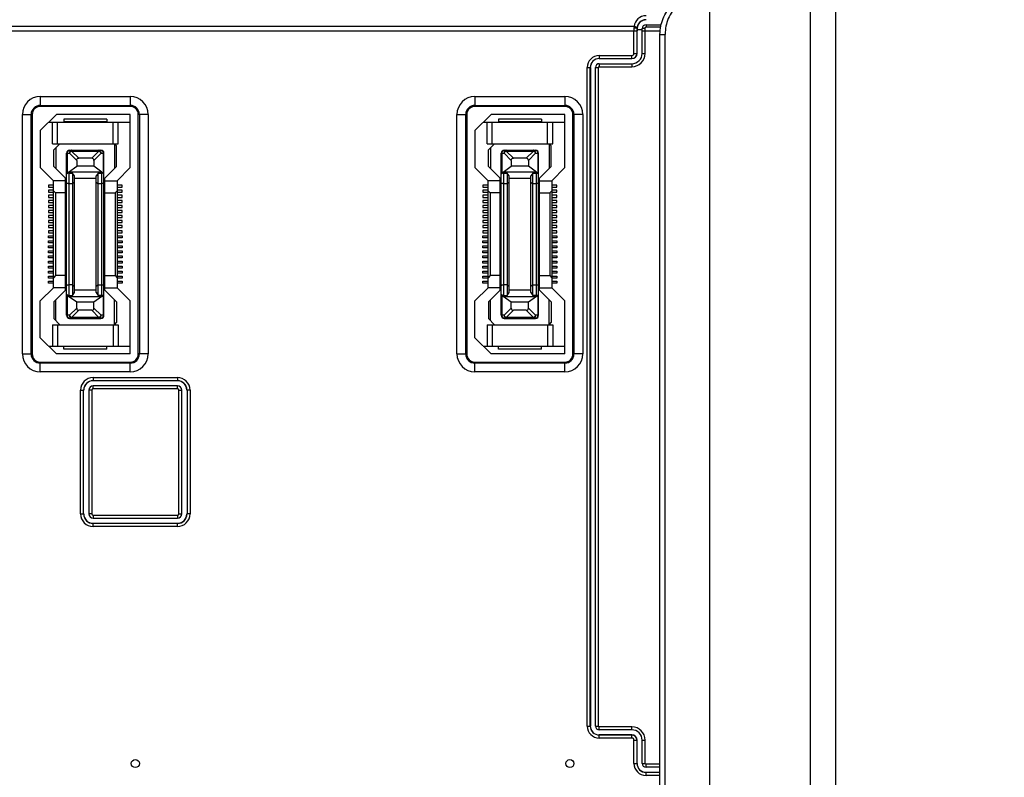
# Model space of a CAD drawing. Header units: millimetres. Extents: x 5740 to 7888, y -1457 to 417.
# Tile 36 of 120: x 6170 to 6267, y -588 to -513. Entities that reach past the tile are written whole.
import ezdxf

# ---------------------------------------------------------------- set-up
doc = ezdxf.new("R2010")
doc.units = ezdxf.units.MM
doc.header["$LTSCALE"] = 23.1
doc.header["$PDMODE"] = 3
doc.header["$PDSIZE"] = 0.31
doc.layers.get('0').update_dxf_attribs({"linetype": 'CONTINUOUS'})
doc.layers.get('Defpoints').update_dxf_attribs({"linetype": 'CONTINUOUS'})
doc.styles.get("Standard").update_dxf_attribs({"font": 'arial.ttf'})
doc.dimstyles.new('DIMSTYLE_2$0', dxfattribs={"dimtxt": 2.5, "dimasz": 3, "dimexe": 0.18, "dimexo": 0.0625, "dimgap": 0.09, "dimtad": 1, "dimdec": 0, "dimdsep": 46, "dimtxsty": 'Standard', "dimblk": '_FILLED', "dimcen": 0.09, "dimadec": 0, "dimazin": 0, "dimtp": 0.01, "dimtm": 0.01, "dimtfac": 1, "dimtdec": 0, "dimtofl": 0, "dimtmove": 0, "dimatfit": 3, "dimldrblk": '_FILLED', "dimfxl": 0, "dimtolj": 1, "dimarcsym": 0})
doc.dimstyles.new('DIMSTYLE_2$3', dxfattribs={"dimtxt": 2.5, "dimasz": 3, "dimexe": 0.18, "dimexo": 0.0625, "dimgap": 0.09, "dimtad": 1, "dimdec": 0, "dimdsep": 46, "dimtxsty": 'Standard', "dimblk": '_FILLED', "dimcen": 0.09, "dimadec": 0, "dimazin": 0, "dimtp": 0.01, "dimtm": 0.01, "dimtfac": 1, "dimtdec": 0, "dimtofl": 0, "dimtmove": 0, "dimatfit": 3, "dimldrblk": '_FILLED', "dimfxl": 0, "dimtolj": 1, "dimarcsym": 0})

# ---------------------------------------------------------------- blocks, each defined once
blk = doc.blocks.new('_FILLED')
at = {"color": 0, "linetype": 'ByBlock'}
blk.add_solid([(0, 0), (-1, 0.2), (-1, -0.2)], dxfattribs=at)
blk = doc.blocks.new('*D506')
at = {"color": 0, "linetype": 'Continuous', "lineweight": -2}
for p, q in [((6228.32, -457.862), (6364.419, -457.862)), ((6361.919, -462.862), (6361.919, -669.862)), ((6196.82, -674.862), (6364.419, -674.862))]:
    blk.add_line(p, q, dxfattribs=at)
at = {"layer": 'Defpoints', "color": 0, "linetype": 'Continuous'}
for p in [(6227.32, -457.862), (6195.82, -674.862), (6361.919, -674.862)]:
    blk.add_point(p, dxfattribs=at)
at = {"color": 0, "linetype": 'Continuous', "lineweight": -2, "xscale": 5, "yscale": 5, "zscale": 5}
for p, rotation in [((6361.919, -457.862), 90), ((6361.919, -674.862), 270)]:
    blk.add_blockref('_FILLED', p, dxfattribs=dict(at, rotation=rotation))
at = {"color": 0, "linetype": 'Continuous', "insert": (6355.752, -566.031), "char_height": 7.5, "attachment_point": 5, "rotation": 90}
blk.add_mtext('\\A1;217(8.54)', dxfattribs=at)
blk = doc.blocks.new('*D508')
at = {"color": 0, "linetype": 'Continuous', "lineweight": -2}
for p, q in [((6198.873, -463.862), (6349.418, -463.862)), ((6346.918, -468.862), (6346.918, -663.862)), ((6248.574, -668.862), (6349.418, -668.862))]:
    blk.add_line(p, q, dxfattribs=at)
at = {"layer": 'Defpoints', "color": 0, "linetype": 'Continuous'}
for p in [(6197.873, -463.862), (6247.574, -668.862), (6346.918, -668.862)]:
    blk.add_point(p, dxfattribs=at)
at = {"color": 0, "linetype": 'Continuous', "lineweight": -2, "xscale": 5, "yscale": 5, "zscale": 5}
for p, rotation in [((6346.918, -463.862), 90), ((6346.918, -668.862), 270)]:
    blk.add_blockref('_FILLED', p, dxfattribs=dict(at, rotation=rotation))
at = {"color": 0, "linetype": 'Continuous', "insert": (6340.752, -566.362), "char_height": 7.5, "attachment_point": 5, "rotation": 90}
blk.add_mtext('\\A1;205(8.07)', dxfattribs=at)
blk = doc.blocks.new('*D528')
at = {"color": 0, "linetype": 'Continuous', "lineweight": -2}
for p, q in [((6326.907, -561.812), (6249.579, -618.291)), ((6243.095, -622.862), (6243.545, -622.862)), ((6243.32, -623.087), (6243.32, -622.637))]:
    blk.add_line(p, q, dxfattribs=at)
at = {"layer": 'Defpoints', "color": 0, "linetype": 'Continuous'}
for p in [(6245.541, -621.24), (6241.099, -624.484)]:
    blk.add_point(p, dxfattribs=at)
at = {"color": 0, "linetype": 'Continuous', "lineweight": -2, "xscale": 5, "yscale": 5, "zscale": 5, "rotation": 216.1439360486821}
blk.add_blockref('_FILLED', (6245.541, -621.24), dxfattribs=at)
at = {"color": 0, "linetype": 'Continuous', "insert": (6258.379, -611.864), "char_height": 7.5, "attachment_point": 4, "rotation": 36.14394}
blk.add_mtext('\\A1;{\\fISOCPEUR|b0|i0|c0|p34;%%C}5.5(0.22)\\PEXTENSION USE', dxfattribs=at)

msp = doc.modelspace()

# ---------------------------------------------------------------- linework, layer by layer
at = {"color": 0}
for p, q in [((6237.82, -488.762), (6237.82, -660.862)), ((6247.82, -662.262), (6247.82, -490.262)), ((6250.32, -661.762), (6250.32, -490.762)), ((6231.552, -513.279), (6233.047, -513.279)), ((6231.552, -513.279), (6231.552, -513.502)), ((5990.77, -513.888), (6230.66, -513.888)), ((6230.368, -513.447), (5991.062, -513.447)), ((6230.361, -516.112), (6230.361, -513.888)), ((6230.66, -516.112), (6230.66, -513.888)), ((6230.662, -513.642), (6230.673, -513.642)), ((6230.673, -513.642), (6230.672, -513.738)), ((6230.672, -513.738), (6231.172, -513.738)), ((6230.672, -516.112), (6230.672, -513.738)), ((6231.172, -516.112), (6231.172, -513.659)), ((6231.172, -513.888), (6232.949, -513.888)), ((6231.472, -516.112), (6231.472, -513.602)), ((6231.552, -513.502), (6232.999, -513.502)), ((6232.933, -514.229), (6233.451, -514.229)), ((6232.933, -638.296), (6232.933, -514.229)), ((6233.451, -638.296), (6233.451, -514.229)), ((6230.361, -516.112), (6230.672, -516.112)), ((6231.172, -516.112), (6231.472, -516.112)), ((6226.92, -516.323), (6230.15, -516.323)), ((6226.92, -516.323), (6226.92, -516.634)), ((6226.92, -516.623), (6230.15, -516.623)), ((6226.92, -516.634), (6230.15, -516.634)), ((6226.92, -517.134), (6230.15, -517.134)), ((6226.92, -517.134), (6226.92, -517.434)), ((6230.15, -516.634), (6230.15, -516.323)), ((6230.15, -517.134), (6230.15, -517.434)), ((6225.731, -517.512), (6226.042, -517.512)), ((6225.731, -582.682), (6225.731, -517.512)), ((6226.03, -582.682), (6226.03, -517.512)), ((6226.042, -517.512), (6226.042, -582.682)), ((6226.542, -517.512), (6226.842, -517.512)), ((6226.542, -582.682), (6226.542, -517.512)), ((6226.842, -582.682), (6226.842, -517.512)), ((6226.92, -517.434), (6230.15, -517.434)), ((6171.62, -520.387), (6180.52, -520.387)), ((6171.62, -520.387), (6171.62, -521.362)), ((6180.52, -520.387), (6180.52, -521.362)), ((6214.62, -520.387), (6223.52, -520.387)), ((6214.62, -520.387), (6214.62, -521.362)), ((6223.52, -520.387), (6223.52, -521.362)), ((6171.62, -521.257), (6180.52, -521.257)), ((6180.52, -521.362), (6171.62, -521.362)), ((6214.62, -521.257), (6223.52, -521.257)), ((6223.52, -521.362), (6214.62, -521.362)), ((6169.845, -522.162), (6170.82, -522.162)), ((6169.845, -545.862), (6169.845, -522.162)), ((6170.715, -545.862), (6170.715, -522.162)), ((6170.82, -522.162), (6170.82, -545.862)), ((6173.22, -522.162), (6171.62, -523.762)), ((6172.445, -522.937), (6180.52, -522.937)), ((6172.82, -525.062), (6172.82, -522.937)), ((6180.52, -522.162), (6173.22, -522.162)), ((6173.32, -525.062), (6173.32, -522.937)), ((6178.195, -522.637), (6173.945, -522.637)), ((6173.945, -522.637), (6173.945, -522.887)), ((6178.195, -522.887), (6173.945, -522.887)), ((6178.195, -522.637), (6178.195, -522.887)), ((6178.82, -525.062), (6178.82, -522.937)), ((6179.32, -525.062), (6179.32, -522.937)), ((6180.52, -527.412), (6180.52, -522.162)), ((6182.295, -522.162), (6181.32, -522.162)), ((6181.32, -545.862), (6181.32, -522.162)), ((6181.425, -522.162), (6181.425, -545.862)), ((6182.295, -522.162), (6182.295, -545.862)), ((6212.845, -522.162), (6213.82, -522.162)), ((6212.845, -545.862), (6212.845, -522.162)), ((6213.715, -545.862), (6213.715, -522.162)), ((6213.82, -522.162), (6213.82, -545.862)), ((6216.22, -522.162), (6214.62, -523.762)), ((6215.445, -522.937), (6223.52, -522.937)), ((6215.82, -525.062), (6215.82, -522.937)), ((6223.52, -522.162), (6216.22, -522.162)), ((6216.32, -525.062), (6216.32, -522.937)), ((6221.195, -522.637), (6216.945, -522.637)), ((6216.945, -522.637), (6216.945, -522.887)), ((6221.195, -522.887), (6216.945, -522.887)), ((6221.195, -522.637), (6221.195, -522.887)), ((6221.82, -525.062), (6221.82, -522.937)), ((6222.32, -525.062), (6222.32, -522.937)), ((6223.52, -527.412), (6223.52, -522.162)), ((6225.295, -522.162), (6224.32, -522.162)), ((6224.32, -545.862), (6224.32, -522.162)), ((6224.425, -522.162), (6224.425, -545.862)), ((6225.295, -522.162), (6225.295, -545.862)), ((6171.62, -523.762), (6171.62, -527.412)), ((6214.62, -523.762), (6214.62, -527.412)), ((6172.82, -525.062), (6179.32, -525.062)), ((6173.57, -525.062), (6172.97, -525.662)), ((6178.97, -525.062), (6178.97, -527.512)), ((6178.97, -525.062), (6179.17, -525.262)), ((6215.82, -525.062), (6222.32, -525.062)), ((6216.57, -525.062), (6215.97, -525.662)), ((6221.97, -525.062), (6221.97, -527.512)), ((6221.97, -525.062), (6222.17, -525.262)), ((6172.97, -527.312), (6172.97, -525.662)), ((6173.17, -525.462), (6173.17, -527.512)), ((6174.22, -525.987), (6174.508, -525.987)), ((6174.22, -542.037), (6174.22, -525.987)), ((6174.308, -527.899), (6174.308, -525.987)), ((6175.22, -526.7), (6174.508, -525.987)), ((6174.52, -525.687), (6177.62, -525.687)), ((6174.72, -525.775), (6174.72, -525.687)), ((6174.72, -525.775), (6177.42, -525.775)), ((6174.72, -525.775), (6175.432, -526.487)), ((6176.708, -526.487), (6177.42, -525.775)), ((6177.632, -525.987), (6176.92, -526.7)), ((6177.42, -525.687), (6177.42, -525.775)), ((6177.632, -525.987), (6177.92, -525.987)), ((6177.832, -525.987), (6177.832, -527.899)), ((6177.92, -542.037), (6177.92, -525.987)), ((6179.17, -527.312), (6179.17, -525.262)), ((6215.97, -527.312), (6215.97, -525.662)), ((6216.17, -525.462), (6216.17, -527.512)), ((6217.22, -525.987), (6217.508, -525.987)), ((6217.22, -542.037), (6217.22, -525.987)), ((6217.308, -527.899), (6217.308, -525.987)), ((6218.22, -526.7), (6217.508, -525.987)), ((6217.52, -525.687), (6220.62, -525.687)), ((6217.72, -525.775), (6217.72, -525.687)), ((6217.72, -525.775), (6220.42, -525.775)), ((6217.72, -525.775), (6218.432, -526.487)), ((6219.708, -526.487), (6220.42, -525.775)), ((6220.632, -525.987), (6219.92, -526.7)), ((6220.42, -525.687), (6220.42, -525.775)), ((6220.632, -525.987), (6220.92, -525.987)), ((6220.832, -525.987), (6220.832, -527.899)), ((6220.92, -542.037), (6220.92, -525.987)), ((6222.17, -527.312), (6222.17, -525.262)), ((6175.22, -526.7), (6175.22, -527.287)), ((6176.708, -526.487), (6175.432, -526.487)), ((6176.92, -526.7), (6176.92, -527.287)), ((6218.22, -526.7), (6218.22, -527.287)), ((6219.708, -526.487), (6218.432, -526.487)), ((6219.92, -526.7), (6219.92, -527.287)), ((6171.62, -527.412), (6172.92, -528.712)), ((6172.97, -527.312), (6174.22, -528.562)), ((6174.42, -527.862), (6174.308, -527.899)), ((6174.42, -527.862), (6175.22, -527.287)), ((6177.72, -527.862), (6174.42, -527.862)), ((6174.47, -527.961), (6174.8, -527.961)), ((6174.47, -540.064), (6174.47, -527.961)), ((6174.8, -527.961), (6174.8, -540.064)), ((6175, -528.247), (6174.8, -527.961)), ((6176.92, -527.287), (6175.22, -527.287)), ((6177.72, -527.862), (6176.92, -527.287)), ((6177.34, -527.961), (6177.14, -528.247)), ((6177.34, -527.961), (6177.67, -527.961)), ((6177.34, -540.064), (6177.34, -527.961)), ((6177.67, -527.961), (6177.67, -540.064)), ((6177.72, -527.862), (6177.832, -527.899)), ((6177.92, -528.562), (6179.17, -527.312)), ((6179.22, -528.712), (6180.52, -527.412)), ((6214.62, -527.412), (6215.92, -528.712)), ((6215.97, -527.312), (6217.22, -528.562)), ((6217.42, -527.862), (6217.308, -527.899)), ((6217.42, -527.862), (6218.22, -527.287)), ((6220.72, -527.862), (6217.42, -527.862)), ((6217.47, -527.961), (6217.8, -527.961)), ((6217.47, -540.064), (6217.47, -527.961)), ((6217.8, -527.961), (6217.8, -540.064)), ((6218, -528.247), (6217.8, -527.961)), ((6219.92, -527.287), (6218.22, -527.287)), ((6220.72, -527.862), (6219.92, -527.287)), ((6220.34, -527.961), (6220.14, -528.247)), ((6220.34, -527.961), (6220.67, -527.961)), ((6220.34, -540.064), (6220.34, -527.961)), ((6220.67, -527.961), (6220.67, -540.064)), ((6220.72, -527.862), (6220.832, -527.899)), ((6220.92, -528.562), (6222.17, -527.312)), ((6222.22, -528.712), (6223.52, -527.412)), ((6174.12, -528.712), (6172.92, -528.712)), ((6172.92, -539.312), (6172.92, -528.712)), ((6174.12, -539.562), (6174.12, -528.462)), ((6175, -528.843), (6174.8, -529.012)), ((6175, -539.778), (6175, -528.247)), ((6177.14, -528.512), (6175, -528.512)), ((6177.14, -539.778), (6177.14, -528.247)), ((6177.14, -528.843), (6177.34, -529.012)), ((6178.02, -539.562), (6178.02, -528.462)), ((6178.02, -528.712), (6179.22, -528.712)), ((6179.22, -528.712), (6179.22, -539.312)), ((6217.12, -528.712), (6215.92, -528.712)), ((6215.92, -539.312), (6215.92, -528.712)), ((6217.12, -539.562), (6217.12, -528.462)), ((6218, -528.843), (6217.8, -529.012)), ((6218, -539.778), (6218, -528.247)), ((6220.14, -528.512), (6218, -528.512)), ((6220.14, -539.778), (6220.14, -528.247)), ((6220.14, -528.843), (6220.34, -529.012)), ((6221.02, -539.562), (6221.02, -528.462)), ((6221.02, -528.712), (6222.22, -528.712)), ((6222.22, -528.712), (6222.22, -539.312)), ((6172.92, -529.162), (6172.42, -529.162)), ((6172.42, -529.162), (6172.42, -529.362)), ((6172.42, -529.362), (6172.92, -529.362)), ((6172.92, -529.662), (6172.42, -529.662)), ((6172.42, -529.662), (6172.42, -529.862)), ((6172.42, -529.862), (6172.92, -529.862)), ((6173.12, -529.912), (6172.92, -529.712)), ((6174.12, -529.912), (6173.12, -529.912)), ((6173.12, -529.912), (6173.12, -538.112)), ((6174.8, -529.012), (6174.47, -529.012)), ((6177.67, -529.012), (6177.34, -529.012)), ((6178.02, -529.912), (6179.02, -529.912)), ((6179.02, -529.912), (6179.22, -529.712)), ((6179.02, -529.912), (6179.02, -538.112)), ((6179.72, -529.162), (6179.22, -529.162)), ((6179.22, -529.362), (6179.72, -529.362)), ((6179.72, -529.662), (6179.22, -529.662)), ((6179.22, -529.862), (6179.72, -529.862)), ((6179.72, -529.362), (6179.72, -529.162)), ((6179.72, -529.862), (6179.72, -529.662)), ((6215.92, -529.162), (6215.42, -529.162)), ((6215.42, -529.162), (6215.42, -529.362)), ((6215.42, -529.362), (6215.92, -529.362)), ((6215.92, -529.662), (6215.42, -529.662)), ((6215.42, -529.662), (6215.42, -529.862)), ((6215.42, -529.862), (6215.92, -529.862)), ((6216.12, -529.912), (6215.92, -529.712)), ((6217.12, -529.912), (6216.12, -529.912)), ((6216.12, -529.912), (6216.12, -538.112)), ((6217.8, -529.012), (6217.47, -529.012)), ((6220.67, -529.012), (6220.34, -529.012)), ((6221.02, -529.912), (6222.02, -529.912)), ((6222.02, -529.912), (6222.22, -529.712)), ((6222.02, -529.912), (6222.02, -538.112)), ((6222.72, -529.162), (6222.22, -529.162)), ((6222.22, -529.362), (6222.72, -529.362)), ((6222.72, -529.662), (6222.22, -529.662)), ((6222.22, -529.862), (6222.72, -529.862)), ((6222.72, -529.362), (6222.72, -529.162)), ((6222.72, -529.862), (6222.72, -529.662)), ((6172.92, -530.162), (6172.42, -530.162)), ((6172.42, -530.162), (6172.42, -530.362)), ((6172.42, -530.362), (6172.92, -530.362)), ((6172.92, -530.662), (6172.42, -530.662)), ((6172.42, -530.662), (6172.42, -530.862)), ((6172.42, -530.862), (6172.92, -530.862)), ((6179.72, -530.162), (6179.22, -530.162)), ((6179.22, -530.362), (6179.72, -530.362)), ((6179.72, -530.662), (6179.22, -530.662)), ((6179.22, -530.862), (6179.72, -530.862)), ((6179.72, -530.362), (6179.72, -530.162)), ((6179.72, -530.862), (6179.72, -530.662)), ((6215.92, -530.162), (6215.42, -530.162)), ((6215.42, -530.162), (6215.42, -530.362)), ((6215.42, -530.362), (6215.92, -530.362)), ((6215.92, -530.662), (6215.42, -530.662)), ((6215.42, -530.662), (6215.42, -530.862)), ((6215.42, -530.862), (6215.92, -530.862)), ((6222.72, -530.162), (6222.22, -530.162)), ((6222.22, -530.362), (6222.72, -530.362)), ((6222.72, -530.662), (6222.22, -530.662)), ((6222.22, -530.862), (6222.72, -530.862)), ((6222.72, -530.362), (6222.72, -530.162)), ((6222.72, -530.862), (6222.72, -530.662)), ((6172.92, -531.162), (6172.42, -531.162)), ((6172.42, -531.162), (6172.42, -531.362)), ((6172.42, -531.362), (6172.92, -531.362)), ((6172.92, -531.662), (6172.42, -531.662)), ((6172.42, -531.662), (6172.42, -531.862)), ((6172.42, -531.862), (6172.92, -531.862)), ((6179.72, -531.162), (6179.22, -531.162)), ((6179.22, -531.362), (6179.72, -531.362)), ((6179.72, -531.662), (6179.22, -531.662)), ((6179.22, -531.862), (6179.72, -531.862)), ((6179.72, -531.362), (6179.72, -531.162)), ((6179.72, -531.862), (6179.72, -531.662)), ((6215.92, -531.162), (6215.42, -531.162)), ((6215.42, -531.162), (6215.42, -531.362)), ((6215.42, -531.362), (6215.92, -531.362)), ((6215.92, -531.662), (6215.42, -531.662)), ((6215.42, -531.662), (6215.42, -531.862)), ((6215.42, -531.862), (6215.92, -531.862)), ((6222.72, -531.162), (6222.22, -531.162)), ((6222.22, -531.362), (6222.72, -531.362)), ((6222.72, -531.662), (6222.22, -531.662)), ((6222.22, -531.862), (6222.72, -531.862)), ((6222.72, -531.362), (6222.72, -531.162)), ((6222.72, -531.862), (6222.72, -531.662)), ((6172.92, -532.162), (6172.42, -532.162)), ((6172.42, -532.162), (6172.42, -532.362)), ((6172.42, -532.362), (6172.92, -532.362)), ((6172.92, -532.662), (6172.42, -532.662)), ((6172.42, -532.662), (6172.42, -532.862)), ((6172.42, -532.862), (6172.92, -532.862)), ((6179.72, -532.162), (6179.22, -532.162)), ((6179.22, -532.362), (6179.72, -532.362)), ((6179.72, -532.662), (6179.22, -532.662)), ((6179.22, -532.862), (6179.72, -532.862)), ((6179.72, -532.362), (6179.72, -532.162)), ((6179.72, -532.862), (6179.72, -532.662)), ((6215.92, -532.162), (6215.42, -532.162)), ((6215.42, -532.162), (6215.42, -532.362)), ((6215.42, -532.362), (6215.92, -532.362)), ((6215.92, -532.662), (6215.42, -532.662)), ((6215.42, -532.662), (6215.42, -532.862)), ((6215.42, -532.862), (6215.92, -532.862)), ((6222.72, -532.162), (6222.22, -532.162)), ((6222.22, -532.362), (6222.72, -532.362)), ((6222.72, -532.662), (6222.22, -532.662)), ((6222.22, -532.862), (6222.72, -532.862)), ((6222.72, -532.362), (6222.72, -532.162)), ((6222.72, -532.862), (6222.72, -532.662)), ((6172.92, -533.162), (6172.42, -533.162)), ((6172.42, -533.162), (6172.42, -533.362)), ((6172.42, -533.362), (6172.92, -533.362)), ((6172.92, -533.662), (6172.42, -533.662)), ((6172.42, -533.662), (6172.42, -533.862)), ((6179.72, -533.162), (6179.22, -533.162)), ((6179.22, -533.362), (6179.72, -533.362)), ((6179.72, -533.662), (6179.22, -533.662)), ((6179.72, -533.362), (6179.72, -533.162)), ((6179.72, -533.862), (6179.72, -533.662)), ((6215.92, -533.162), (6215.42, -533.162)), ((6215.42, -533.162), (6215.42, -533.362)), ((6215.42, -533.362), (6215.92, -533.362)), ((6215.92, -533.662), (6215.42, -533.662)), ((6215.42, -533.662), (6215.42, -533.862)), ((6222.72, -533.162), (6222.22, -533.162)), ((6222.22, -533.362), (6222.72, -533.362)), ((6222.72, -533.662), (6222.22, -533.662)), ((6222.72, -533.362), (6222.72, -533.162)), ((6222.72, -533.862), (6222.72, -533.662)), ((6172.42, -533.862), (6172.92, -533.862)), ((6172.42, -534.162), (6172.92, -534.162)), ((6172.42, -534.362), (6172.42, -534.162)), ((6172.92, -534.362), (6172.42, -534.362)), ((6172.42, -534.662), (6172.92, -534.662)), ((6172.42, -534.862), (6172.42, -534.662)), ((6179.22, -533.862), (6179.72, -533.862)), ((6179.22, -534.162), (6179.72, -534.162)), ((6179.72, -534.362), (6179.22, -534.362)), ((6179.22, -534.662), (6179.72, -534.662)), ((6179.72, -534.162), (6179.72, -534.362)), ((6179.72, -534.662), (6179.72, -534.862)), ((6215.42, -533.862), (6215.92, -533.862)), ((6215.42, -534.162), (6215.92, -534.162)), ((6215.42, -534.362), (6215.42, -534.162)), ((6215.92, -534.362), (6215.42, -534.362)), ((6215.42, -534.662), (6215.92, -534.662)), ((6215.42, -534.862), (6215.42, -534.662)), ((6222.22, -533.862), (6222.72, -533.862)), ((6222.22, -534.162), (6222.72, -534.162)), ((6222.72, -534.362), (6222.22, -534.362)), ((6222.22, -534.662), (6222.72, -534.662)), ((6222.72, -534.162), (6222.72, -534.362)), ((6222.72, -534.662), (6222.72, -534.862)), ((6172.92, -534.862), (6172.42, -534.862)), ((6172.42, -535.162), (6172.92, -535.162)), ((6172.42, -535.362), (6172.42, -535.162)), ((6172.92, -535.362), (6172.42, -535.362)), ((6172.42, -535.662), (6172.92, -535.662)), ((6172.42, -535.862), (6172.42, -535.662)), ((6179.72, -534.862), (6179.22, -534.862)), ((6179.22, -535.162), (6179.72, -535.162)), ((6179.72, -535.362), (6179.22, -535.362)), ((6179.22, -535.662), (6179.72, -535.662)), ((6179.72, -535.162), (6179.72, -535.362)), ((6179.72, -535.662), (6179.72, -535.862)), ((6215.92, -534.862), (6215.42, -534.862)), ((6215.42, -535.162), (6215.92, -535.162)), ((6215.42, -535.362), (6215.42, -535.162)), ((6215.92, -535.362), (6215.42, -535.362)), ((6215.42, -535.662), (6215.92, -535.662)), ((6215.42, -535.862), (6215.42, -535.662)), ((6222.72, -534.862), (6222.22, -534.862)), ((6222.22, -535.162), (6222.72, -535.162)), ((6222.72, -535.362), (6222.22, -535.362)), ((6222.22, -535.662), (6222.72, -535.662)), ((6222.72, -535.162), (6222.72, -535.362)), ((6222.72, -535.662), (6222.72, -535.862)), ((6172.92, -535.862), (6172.42, -535.862)), ((6172.42, -536.162), (6172.92, -536.162)), ((6172.42, -536.362), (6172.42, -536.162)), ((6172.92, -536.362), (6172.42, -536.362)), ((6172.42, -536.662), (6172.92, -536.662)), ((6172.42, -536.862), (6172.42, -536.662)), ((6179.72, -535.862), (6179.22, -535.862)), ((6179.22, -536.162), (6179.72, -536.162)), ((6179.72, -536.362), (6179.22, -536.362)), ((6179.22, -536.662), (6179.72, -536.662)), ((6179.72, -536.162), (6179.72, -536.362)), ((6179.72, -536.662), (6179.72, -536.862)), ((6215.92, -535.862), (6215.42, -535.862)), ((6215.42, -536.162), (6215.92, -536.162)), ((6215.42, -536.362), (6215.42, -536.162)), ((6215.92, -536.362), (6215.42, -536.362)), ((6215.42, -536.662), (6215.92, -536.662)), ((6215.42, -536.862), (6215.42, -536.662)), ((6222.72, -535.862), (6222.22, -535.862)), ((6222.22, -536.162), (6222.72, -536.162)), ((6222.72, -536.362), (6222.22, -536.362)), ((6222.22, -536.662), (6222.72, -536.662)), ((6222.72, -536.162), (6222.72, -536.362)), ((6222.72, -536.662), (6222.72, -536.862)), ((6172.92, -536.862), (6172.42, -536.862)), ((6172.42, -537.162), (6172.92, -537.162)), ((6172.42, -537.362), (6172.42, -537.162)), ((6172.92, -537.362), (6172.42, -537.362)), ((6172.42, -537.662), (6172.92, -537.662)), ((6172.42, -537.862), (6172.42, -537.662)), ((6179.72, -536.862), (6179.22, -536.862)), ((6179.22, -537.162), (6179.72, -537.162)), ((6179.72, -537.362), (6179.22, -537.362)), ((6179.22, -537.662), (6179.72, -537.662)), ((6179.72, -537.162), (6179.72, -537.362)), ((6179.72, -537.662), (6179.72, -537.862)), ((6215.92, -536.862), (6215.42, -536.862)), ((6215.42, -537.162), (6215.92, -537.162)), ((6215.42, -537.362), (6215.42, -537.162)), ((6215.92, -537.362), (6215.42, -537.362)), ((6215.42, -537.662), (6215.92, -537.662)), ((6215.42, -537.862), (6215.42, -537.662)), ((6222.72, -536.862), (6222.22, -536.862)), ((6222.22, -537.162), (6222.72, -537.162)), ((6222.72, -537.362), (6222.22, -537.362)), ((6222.22, -537.662), (6222.72, -537.662)), ((6222.72, -537.162), (6222.72, -537.362)), ((6222.72, -537.662), (6222.72, -537.862)), ((6172.92, -537.862), (6172.42, -537.862)), ((6172.42, -538.162), (6172.92, -538.162)), ((6172.42, -538.362), (6172.42, -538.162)), ((6172.92, -538.362), (6172.42, -538.362)), ((6172.42, -538.662), (6172.92, -538.662)), ((6172.42, -538.862), (6172.42, -538.662)), ((6173.12, -538.112), (6172.92, -538.312)), ((6174.12, -538.112), (6173.12, -538.112)), ((6178.02, -538.112), (6179.02, -538.112)), ((6179.02, -538.112), (6179.22, -538.312)), ((6179.72, -537.862), (6179.22, -537.862)), ((6179.22, -538.162), (6179.72, -538.162)), ((6179.72, -538.362), (6179.22, -538.362)), ((6179.22, -538.662), (6179.72, -538.662)), ((6179.72, -538.162), (6179.72, -538.362)), ((6179.72, -538.662), (6179.72, -538.862)), ((6215.92, -537.862), (6215.42, -537.862)), ((6215.42, -538.162), (6215.92, -538.162)), ((6215.42, -538.362), (6215.42, -538.162)), ((6215.92, -538.362), (6215.42, -538.362)), ((6215.42, -538.662), (6215.92, -538.662)), ((6215.42, -538.862), (6215.42, -538.662)), ((6216.12, -538.112), (6215.92, -538.312)), ((6217.12, -538.112), (6216.12, -538.112)), ((6221.02, -538.112), (6222.02, -538.112)), ((6222.02, -538.112), (6222.22, -538.312)), ((6222.72, -537.862), (6222.22, -537.862)), ((6222.22, -538.162), (6222.72, -538.162)), ((6222.72, -538.362), (6222.22, -538.362)), ((6222.22, -538.662), (6222.72, -538.662)), ((6222.72, -538.162), (6222.72, -538.362)), ((6222.72, -538.662), (6222.72, -538.862)), ((6172.92, -539.312), (6171.62, -540.612)), ((6172.92, -538.862), (6172.42, -538.862)), ((6174.12, -539.312), (6172.92, -539.312)), ((6174.22, -539.462), (6172.97, -540.712)), ((6174.8, -539.012), (6174.47, -539.012)), ((6174.8, -539.012), (6175, -539.182)), ((6175, -539.512), (6177.14, -539.512)), ((6177.34, -539.012), (6177.14, -539.182)), ((6177.34, -539.012), (6177.67, -539.012)), ((6177.92, -539.462), (6179.17, -540.712)), ((6178.02, -539.312), (6179.22, -539.312)), ((6179.72, -538.862), (6179.22, -538.862)), ((6180.52, -540.612), (6179.22, -539.312)), ((6215.92, -539.312), (6214.62, -540.612)), ((6215.92, -538.862), (6215.42, -538.862)), ((6217.12, -539.312), (6215.92, -539.312)), ((6217.22, -539.462), (6215.97, -540.712)), ((6217.8, -539.012), (6217.47, -539.012)), ((6217.8, -539.012), (6218, -539.182)), ((6218, -539.512), (6220.14, -539.512)), ((6220.34, -539.012), (6220.14, -539.182)), ((6220.34, -539.012), (6220.67, -539.012)), ((6220.92, -539.462), (6222.17, -540.712)), ((6221.02, -539.312), (6222.22, -539.312)), ((6222.72, -538.862), (6222.22, -538.862)), ((6223.52, -540.612), (6222.22, -539.312)), ((6171.62, -544.262), (6171.62, -540.612)), ((6173.17, -542.562), (6173.17, -540.512)), ((6174.308, -540.126), (6174.42, -540.162)), ((6174.308, -542.037), (6174.308, -540.126)), ((6174.42, -540.162), (6177.72, -540.162)), ((6175.22, -540.738), (6174.42, -540.162)), ((6174.47, -540.064), (6174.8, -540.064)), ((6174.8, -540.064), (6175, -539.778)), ((6177.72, -540.162), (6176.92, -540.738)), ((6177.14, -539.778), (6177.34, -540.064)), ((6177.67, -540.064), (6177.34, -540.064)), ((6177.72, -540.162), (6177.832, -540.126)), ((6177.832, -540.126), (6177.832, -542.037)), ((6178.97, -542.962), (6178.97, -540.512)), ((6180.52, -545.862), (6180.52, -540.612)), ((6214.62, -544.262), (6214.62, -540.612)), ((6216.17, -542.562), (6216.17, -540.512)), ((6217.308, -540.126), (6217.42, -540.162)), ((6217.308, -542.037), (6217.308, -540.126)), ((6217.42, -540.162), (6220.72, -540.162)), ((6218.22, -540.738), (6217.42, -540.162)), ((6217.47, -540.064), (6217.8, -540.064)), ((6217.8, -540.064), (6218, -539.778)), ((6220.72, -540.162), (6219.92, -540.738)), ((6220.14, -539.778), (6220.34, -540.064)), ((6220.67, -540.064), (6220.34, -540.064)), ((6220.72, -540.162), (6220.832, -540.126)), ((6220.832, -540.126), (6220.832, -542.037)), ((6221.97, -542.962), (6221.97, -540.512)), ((6223.52, -545.862), (6223.52, -540.612)), ((6172.97, -540.712), (6172.97, -542.362)), ((6174.508, -542.037), (6175.22, -541.325)), ((6175.432, -541.537), (6174.72, -542.25)), ((6176.92, -540.738), (6175.22, -540.738)), ((6175.22, -541.325), (6175.22, -540.738)), ((6176.708, -541.537), (6175.432, -541.537)), ((6177.42, -542.25), (6176.708, -541.537)), ((6176.92, -541.325), (6176.92, -540.738)), ((6176.92, -541.325), (6177.632, -542.037)), ((6179.17, -540.712), (6179.17, -542.762)), ((6215.97, -540.712), (6215.97, -542.362)), ((6217.508, -542.037), (6218.22, -541.325)), ((6218.432, -541.537), (6217.72, -542.25)), ((6219.92, -540.738), (6218.22, -540.738)), ((6218.22, -541.325), (6218.22, -540.738)), ((6219.708, -541.537), (6218.432, -541.537)), ((6220.42, -542.25), (6219.708, -541.537)), ((6219.92, -541.325), (6219.92, -540.738)), ((6219.92, -541.325), (6220.632, -542.037)), ((6222.17, -540.712), (6222.17, -542.762)), ((6172.97, -542.362), (6173.57, -542.962)), ((6174.508, -542.037), (6174.22, -542.037)), ((6174.52, -542.337), (6177.62, -542.337)), ((6177.42, -542.25), (6174.72, -542.25)), ((6174.72, -542.337), (6174.72, -542.25)), ((6177.42, -542.25), (6177.42, -542.337)), ((6177.92, -542.037), (6177.632, -542.037)), ((6215.97, -542.362), (6216.57, -542.962)), ((6217.508, -542.037), (6217.22, -542.037)), ((6217.52, -542.337), (6220.62, -542.337)), ((6220.42, -542.25), (6217.72, -542.25)), ((6217.72, -542.337), (6217.72, -542.25)), ((6220.42, -542.25), (6220.42, -542.337)), ((6220.92, -542.037), (6220.632, -542.037)), ((6172.82, -542.962), (6179.32, -542.962)), ((6172.82, -542.962), (6172.82, -545.087)), ((6173.32, -542.962), (6173.32, -545.087)), ((6178.82, -542.962), (6178.82, -545.087)), ((6178.97, -542.962), (6179.17, -542.762)), ((6179.32, -542.962), (6179.32, -545.087)), ((6215.82, -542.962), (6222.32, -542.962)), ((6215.82, -542.962), (6215.82, -545.087)), ((6216.32, -542.962), (6216.32, -545.087)), ((6221.82, -542.962), (6221.82, -545.087)), ((6221.97, -542.962), (6222.17, -542.762)), ((6222.32, -542.962), (6222.32, -545.087)), ((6171.62, -544.262), (6173.22, -545.862)), ((6214.62, -544.262), (6216.22, -545.862)), ((6172.445, -545.087), (6180.52, -545.087)), ((6178.195, -545.137), (6173.945, -545.137)), ((6173.945, -545.387), (6173.945, -545.137)), ((6178.195, -545.387), (6173.945, -545.387)), ((6178.195, -545.387), (6178.195, -545.137)), ((6215.445, -545.087), (6223.52, -545.087)), ((6221.195, -545.137), (6216.945, -545.137)), ((6216.945, -545.387), (6216.945, -545.137)), ((6221.195, -545.387), (6216.945, -545.387)), ((6221.195, -545.387), (6221.195, -545.137)), ((6169.845, -545.862), (6170.82, -545.862)), ((6180.52, -545.862), (6173.22, -545.862)), ((6182.295, -545.862), (6181.32, -545.862)), ((6212.845, -545.862), (6213.82, -545.862)), ((6223.52, -545.862), (6216.22, -545.862)), ((6225.295, -545.862), (6224.32, -545.862)), ((6171.62, -546.662), (6180.52, -546.662)), ((6171.62, -547.637), (6171.62, -546.662)), ((6180.52, -546.768), (6171.62, -546.768)), ((6180.52, -547.637), (6180.52, -546.662)), ((6214.62, -546.662), (6223.52, -546.662)), ((6214.62, -547.637), (6214.62, -546.662)), ((6223.52, -546.768), (6214.62, -546.768)), ((6223.52, -547.637), (6223.52, -546.662)), ((6180.52, -547.637), (6171.62, -547.637)), ((6176.855, -548.197), (6185.186, -548.197)), ((6176.855, -548.197), (6176.855, -548.516)), ((6185.186, -548.197), (6185.186, -548.516)), ((6223.52, -547.637), (6214.62, -547.637)), ((6176.855, -548.496), (6185.186, -548.496)), ((6185.186, -549.016), (6176.855, -549.016)), ((6176.855, -549.316), (6176.855, -549.016)), ((6185.186, -549.316), (6176.855, -549.316)), ((6185.186, -549.316), (6185.186, -549.016)), ((6175.605, -549.447), (6175.923, -549.447)), ((6175.605, -561.69), (6175.605, -549.447)), ((6175.904, -561.69), (6175.904, -549.447)), ((6176.723, -549.447), (6176.423, -549.447)), ((6176.423, -549.447), (6176.423, -561.69)), ((6176.723, -549.447), (6176.723, -561.69)), ((6185.317, -549.447), (6185.617, -549.447)), ((6185.317, -561.69), (6185.317, -549.447)), ((6185.617, -561.69), (6185.617, -549.447)), ((6186.436, -549.447), (6186.117, -549.447)), ((6186.137, -549.447), (6186.137, -561.69)), ((6186.436, -549.447), (6186.436, -561.69)), ((6175.605, -561.69), (6175.923, -561.69)), ((6176.723, -561.69), (6176.423, -561.69)), ((6176.855, -561.821), (6185.186, -561.821)), ((6176.855, -561.821), (6176.855, -562.121)), ((6185.186, -561.821), (6185.186, -562.121)), ((6185.317, -561.69), (6185.617, -561.69)), ((6186.436, -561.69), (6186.117, -561.69)), ((6176.855, -562.121), (6185.186, -562.121)), ((6176.855, -562.94), (6176.855, -562.621)), ((6185.186, -562.641), (6176.855, -562.641)), ((6185.186, -562.94), (6176.855, -562.94)), ((6185.186, -562.94), (6185.186, -562.621)), ((6225.731, -582.682), (6226.042, -582.682)), ((6226.542, -582.682), (6226.842, -582.682)), ((6230.15, -582.761), (6226.92, -582.761)), ((6226.92, -583.061), (6226.92, -582.761)), ((6230.15, -583.061), (6226.92, -583.061)), ((6230.15, -583.061), (6230.15, -582.761)), ((6230.15, -583.561), (6226.92, -583.561)), ((6226.92, -583.872), (6226.92, -583.561)), ((6230.15, -583.572), (6226.92, -583.572)), ((6230.15, -583.872), (6226.92, -583.872)), ((6230.15, -583.872), (6230.15, -583.561)), ((6230.361, -584.082), (6230.672, -584.082)), ((6230.361, -586.382), (6230.361, -584.082)), ((6230.66, -586.382), (6230.66, -584.082)), ((6230.672, -586.382), (6230.672, -584.082)), ((6231.172, -584.082), (6231.472, -584.082)), ((6231.172, -586.382), (6231.172, -584.082)), ((6231.472, -586.382), (6231.472, -584.082)), ((6230.361, -586.382), (6230.672, -586.382)), ((6231.172, -586.382), (6231.472, -586.382)), ((6232.933, -586.461), (6231.55, -586.461)), ((6231.55, -586.761), (6231.55, -586.461)), ((6232.933, -586.761), (6231.55, -586.761)), ((6231.55, -587.261), (6232.933, -587.261)), ((6231.55, -587.572), (6231.55, -587.261)), ((6232.933, -587.272), (6231.55, -587.272)), ((6232.933, -587.572), (6231.55, -587.572))]:
    msp.add_line(p, q, dxfattribs=at)
for centre in [(6181.02, -586.395), (6224.02, -586.395)]:
    msp.add_circle(centre, 0.4, dxfattribs=at)
for centre, radius, start, end in [((6231.55, -513.573), 1.189, 90.00369, 173.89468), ((6231.55, -513.661), 0.889, 128.08986, 173.5811), ((6231.552, -513.659), 0.38, 90, 180), ((6265.384, -513.886), 35.023, 179.50053, 180.00267), ((6232.116, -513.596), 1.754, 175.1104, 179.50017), ((6253.075, -513.887), 22.415, 179.37565, 180.00334), ((6231.488, -513.655), 0.827, 173.58439, 179.16075), ((6231.472, -515.132), 1.53, 90.00301, 91.95341), ((6230.15, -516.112), 1.321, 270, 0), ((6230.15, -516.112), 1.021, 270, 0), ((6230.15, -516.112), 0.521, 270, 0), ((6230.15, -516.112), 0.51, 270, 0), ((6230.15, -516.112), 0.21, 270, 0), ((6226.92, -517.512), 1.19, 90, 180), ((6226.92, -517.512), 0.89, 90, 180), ((6226.92, -517.512), 0.879, 90, 180), ((6226.92, -517.512), 0.379, 90, 180), ((6226.92, -517.512), 0.0786, 90, 180), ((6171.62, -522.162), 1.775, 90, 180), ((6180.52, -522.162), 1.775, 0, 90), ((6214.62, -522.162), 1.775, 90, 180), ((6223.52, -522.162), 1.775, 0, 90), ((6171.62, -522.162), 0.905, 90, 180), ((6171.62, -522.162), 0.8, 90, 180), ((6180.52, -522.162), 0.905, 0, 90), ((6180.52, -522.162), 0.8, 0, 90), ((6214.62, -522.162), 0.905, 90, 180), ((6214.62, -522.162), 0.8, 90, 180), ((6223.52, -522.162), 0.905, 0, 90), ((6223.52, -522.162), 0.8, 0, 90), ((6174.52, -525.987), 0.3, 90, 180), ((6177.62, -525.987), 0.3, 0, 90), ((6217.52, -525.987), 0.3, 90, 180), ((6220.62, -525.987), 0.3, 0, 90), ((6174.52, -542.037), 0.3, 180, 270), ((6177.62, -542.037), 0.3, 270, 0), ((6217.52, -542.037), 0.3, 180, 270), ((6220.62, -542.037), 0.3, 270, 0), ((6171.62, -545.862), 1.775, 180, 270), ((6171.62, -545.862), 0.905, 180, 270), ((6171.62, -545.862), 0.8, 180, 270), ((6180.52, -545.862), 1.775, 270, 0), ((6180.52, -545.862), 0.905, 270, 0), ((6180.52, -545.862), 0.8, 270, 0), ((6214.62, -545.862), 1.775, 180, 270), ((6214.62, -545.862), 0.905, 180, 270), ((6214.62, -545.862), 0.8, 180, 270), ((6223.52, -545.862), 1.775, 270, 0), ((6223.52, -545.862), 0.905, 270, 0), ((6223.52, -545.862), 0.8, 270, 0), ((6176.855, -549.447), 1.25, 90, 180), ((6185.186, -549.447), 1.25, 0, 90), ((6176.855, -549.447), 0.951, 90, 180), ((6176.855, -549.447), 0.931, 90, 180), ((6176.855, -549.447), 0.431, 90, 180), ((6176.855, -549.447), 0.131, 90, 180), ((6185.186, -549.447), 0.951, 0, 90), ((6185.186, -549.447), 0.931, 0, 90), ((6185.186, -549.447), 0.431, 0, 90), ((6185.186, -549.447), 0.131, 0, 90), ((6176.855, -561.69), 1.25, 180, 270), ((6176.855, -561.69), 0.951, 180, 270), ((6176.855, -561.69), 0.931, 180, 270), ((6176.855, -561.69), 0.431, 180, 270), ((6176.855, -561.69), 0.131, 180, 270), ((6185.186, -561.69), 1.25, 270, 0), ((6185.186, -561.69), 0.951, 270, 0), ((6185.186, -561.69), 0.931, 270, 0), ((6185.186, -561.69), 0.431, 270, 0), ((6185.186, -561.69), 0.131, 270, 0), ((6226.92, -582.682), 1.19, 180, 270), ((6226.92, -582.682), 0.89, 180, 270), ((6226.92, -582.682), 0.879, 180, 270), ((6226.92, -582.682), 0.379, 180, 270), ((6226.92, -582.682), 0.0786, 180, 270), ((6230.15, -584.082), 1.321, 0, 90), ((6230.15, -584.082), 1.021, 0, 90), ((6230.15, -584.082), 0.521, 0, 90), ((6230.15, -584.082), 0.51, 0, 90), ((6230.15, -584.082), 0.21, 0, 90), ((6231.55, -586.382), 1.19, 180, 270), ((6231.55, -586.382), 0.89, 180, 270), ((6231.55, -586.382), 0.879, 180, 270), ((6231.55, -586.382), 0.379, 180, 270), ((6231.55, -586.382), 0.0786, 180, 270)]:
    msp.add_arc(centre, radius, start, end, dxfattribs=at)
for centre, major_axis, ratio, start_param, end_param in [((6231.55, -513.657), (0, 0.877), 0.99987, 0, 1.55467), ((6176.496, -526.912), (-0.367, -0.367), 0.57735, 2.617994, 3.665191), ((6219.496, -526.912), (-0.367, -0.367), 0.57735, 2.617994, 3.665191), ((6174.52, -540.057), (0.3, 0), 0.325, 3.141593, 3.926991), ((6177.67, -539.945), (0.25, 0), 0.476799, -1.570796, 0), ((6177.62, -540.057), (0.3, 0), 0.325, -0.785398, 0), ((6217.52, -540.057), (0.3, 0), 0.325, 3.141593, 3.926991), ((6220.67, -539.945), (0.25, 0), 0.476799, -1.570796, 0), ((6220.62, -540.057), (0.3, 0), 0.325, -0.785398, 0), ((6175.644, -541.113), (0.367, 0.367), 0.57735, -3.665191, -2.617994), ((6176.496, -541.113), (0.367, -0.367), 0.57735, -0.523599, 0.523599), ((6218.644, -541.113), (0.367, 0.367), 0.57735, -3.665191, -2.617994), ((6219.496, -541.113), (0.367, -0.367), 0.57735, -0.523599, 0.523599)]:
    msp.add_ellipse(centre, major_axis=major_axis, ratio=ratio, start_param=start_param, end_param=end_param, dxfattribs=at)
for points, knots in [([(6232.933, -514.229), (6232.933, -513.698), (6233.14, -512.631), (6233.741, -511.724), (6234.113, -511.352)], [0, 0, 0, 0, 0.502382, 1, 1, 1, 1]), ([(6234.631, -511.352), (6234.259, -511.724), (6233.657, -512.631), (6233.451, -513.698), (6233.451, -514.229)], [0, 0, 0, 0, 0.497618, 1, 1, 1, 1]), ([(6231.002, -512.962), (6231.116, -512.872), (6231.305, -512.788), (6231.5, -512.772), (6231.55, -512.772)], [0, 0, 0, 0, 0.745523, 1, 1, 1, 1]), ([(6230.362, -513.581), (6230.399, -513.581), (6230.468, -513.585), (6230.561, -513.597), (6230.622, -513.613), (6230.659, -513.631), (6230.662, -513.642)], [0, 0, 0, 0, 0.356755, 0.66618, 0.886505, 1, 1, 1, 1]), ([(6230.368, -513.447), (6230.439, -513.454), (6230.536, -513.473), (6230.634, -513.516), (6230.666, -513.548), (6230.667, -513.562)], [0, 0, 0, 0, 0.646297, 0.869014, 1, 1, 1, 1]), ([(6231.172, -513.659), (6231.172, -513.65), (6231.2, -513.632), (6231.279, -513.613), (6231.36, -513.605), (6231.419, -513.603)], [0, 0, 0, 0, 0.102318, 0.312577, 1, 1, 1, 1]), ([(6231.472, -513.602), (6231.472, -513.579), (6231.483, -513.531), (6231.529, -513.502), (6231.552, -513.502)], [0, 0, 0, 0, 0.502551, 1, 1, 1, 1]), ([(6174.308, -525.987), (6174.308, -525.949), (6174.318, -525.874), (6174.363, -525.776), (6174.432, -525.706), (6174.492, -525.687), (6174.52, -525.687)], [0, 0, 0, 0, 0.288005, 0.555334, 0.790507, 1, 1, 1, 1]), ([(6174.72, -525.687), (6174.692, -525.687), (6174.632, -525.706), (6174.563, -525.776), (6174.518, -525.874), (6174.508, -525.949), (6174.508, -525.987)], [0, 0, 0, 0, 0.209435, 0.444528, 0.711844, 1, 1, 1, 1]), ([(6177.632, -525.987), (6177.632, -525.949), (6177.622, -525.874), (6177.578, -525.776), (6177.509, -525.706), (6177.448, -525.687), (6177.42, -525.687)], [0, 0, 0, 0, 0.288158, 0.555474, 0.790566, 1, 1, 1, 1]), ([(6177.62, -525.687), (6177.648, -525.687), (6177.709, -525.706), (6177.778, -525.776), (6177.822, -525.874), (6177.832, -525.949), (6177.832, -525.987)], [0, 0, 0, 0, 0.209493, 0.444666, 0.711995, 1, 1, 1, 1]), ([(6217.308, -525.987), (6217.308, -525.949), (6217.318, -525.874), (6217.363, -525.776), (6217.432, -525.706), (6217.492, -525.687), (6217.52, -525.687)], [0, 0, 0, 0, 0.288005, 0.555334, 0.790507, 1, 1, 1, 1]), ([(6217.72, -525.687), (6217.692, -525.687), (6217.632, -525.706), (6217.563, -525.776), (6217.518, -525.874), (6217.508, -525.949), (6217.508, -525.987)], [0, 0, 0, 0, 0.209435, 0.444528, 0.711844, 1, 1, 1, 1]), ([(6220.632, -525.987), (6220.632, -525.949), (6220.622, -525.874), (6220.578, -525.776), (6220.509, -525.706), (6220.448, -525.687), (6220.42, -525.687)], [0, 0, 0, 0, 0.288158, 0.555474, 0.790566, 1, 1, 1, 1]), ([(6220.62, -525.687), (6220.648, -525.687), (6220.709, -525.706), (6220.778, -525.776), (6220.822, -525.874), (6220.832, -525.949), (6220.832, -525.987)], [0, 0, 0, 0, 0.209493, 0.444666, 0.711995, 1, 1, 1, 1]), ([(6175.22, -526.7), (6175.22, -526.671), (6175.227, -526.615), (6175.272, -526.539), (6175.347, -526.495), (6175.404, -526.487), (6175.432, -526.487)], [0, 0, 0, 0, 0.250372, 0.500015, 0.749649, 1, 1, 1, 1]), ([(6218.22, -526.7), (6218.22, -526.671), (6218.227, -526.615), (6218.272, -526.539), (6218.347, -526.495), (6218.404, -526.487), (6218.432, -526.487)], [0, 0, 0, 0, 0.250372, 0.500015, 0.749649, 1, 1, 1, 1]), ([(6174.308, -527.899), (6174.295, -527.903), (6174.272, -527.912), (6174.244, -527.928), (6174.225, -527.946), (6174.22, -527.961), (6174.22, -527.968)], [0, 0, 0, 0, 0.344848, 0.620934, 0.832324, 1, 1, 1, 1]), ([(6174.47, -527.961), (6174.431, -527.961), (6174.364, -527.968), (6174.29, -527.994), (6174.252, -528.021), (6174.229, -528.044), (6174.22, -528.067), (6174.22, -528.08)], [0, 0, 0, 0, 0.392234, 0.673048, 0.776741, 0.862457, 1, 1, 1, 1]), ([(6177.92, -528.08), (6177.92, -528.067), (6177.911, -528.044), (6177.889, -528.021), (6177.85, -527.994), (6177.776, -527.968), (6177.709, -527.961), (6177.67, -527.961)], [0, 0, 0, 0, 0.137543, 0.223258, 0.32695, 0.607763, 1, 1, 1, 1]), ([(6177.92, -527.968), (6177.92, -527.961), (6177.915, -527.946), (6177.896, -527.928), (6177.868, -527.912), (6177.845, -527.903), (6177.832, -527.899)], [0, 0, 0, 0, 0.167676, 0.379066, 0.655152, 1, 1, 1, 1]), ([(6217.308, -527.899), (6217.295, -527.903), (6217.272, -527.912), (6217.244, -527.928), (6217.225, -527.946), (6217.22, -527.961), (6217.22, -527.968)], [0, 0, 0, 0, 0.344848, 0.620934, 0.832324, 1, 1, 1, 1]), ([(6217.47, -527.961), (6217.431, -527.961), (6217.364, -527.968), (6217.29, -527.994), (6217.252, -528.021), (6217.229, -528.044), (6217.22, -528.067), (6217.22, -528.08)], [0, 0, 0, 0, 0.392234, 0.673048, 0.776741, 0.862457, 1, 1, 1, 1]), ([(6220.92, -528.08), (6220.92, -528.067), (6220.911, -528.044), (6220.889, -528.021), (6220.85, -527.994), (6220.776, -527.968), (6220.709, -527.961), (6220.67, -527.961)], [0, 0, 0, 0, 0.137543, 0.223258, 0.32695, 0.607763, 1, 1, 1, 1]), ([(6220.92, -527.968), (6220.92, -527.961), (6220.915, -527.946), (6220.896, -527.928), (6220.868, -527.912), (6220.845, -527.903), (6220.832, -527.899)], [0, 0, 0, 0, 0.167676, 0.379066, 0.655152, 1, 1, 1, 1]), ([(6174.47, -529.012), (6174.438, -529.012), (6174.39, -529.01), (6174.331, -529.001), (6174.294, -528.992), (6174.263, -528.982), (6174.236, -528.969), (6174.22, -528.953), (6174.22, -528.942)], [0, 0, 0, 0, 0.360155, 0.522743, 0.665942, 0.785869, 0.880409, 1, 1, 1, 1]), ([(6177.92, -528.942), (6177.92, -528.953), (6177.904, -528.969), (6177.878, -528.982), (6177.847, -528.992), (6177.809, -529.001), (6177.75, -529.01), (6177.703, -529.012), (6177.67, -529.012)], [0, 0, 0, 0, 0.11959, 0.21413, 0.334058, 0.477257, 0.639846, 1, 1, 1, 1]), ([(6217.47, -529.012), (6217.438, -529.012), (6217.39, -529.01), (6217.331, -529.001), (6217.294, -528.992), (6217.263, -528.982), (6217.236, -528.969), (6217.22, -528.953), (6217.22, -528.942)], [0, 0, 0, 0, 0.360155, 0.522743, 0.665942, 0.785869, 0.880409, 1, 1, 1, 1]), ([(6220.92, -528.942), (6220.92, -528.953), (6220.904, -528.969), (6220.878, -528.982), (6220.847, -528.992), (6220.809, -529.001), (6220.75, -529.01), (6220.703, -529.012), (6220.67, -529.012)], [0, 0, 0, 0, 0.11959, 0.21413, 0.334058, 0.477257, 0.639846, 1, 1, 1, 1]), ([(6174.22, -539.083), (6174.22, -539.072), (6174.236, -539.056), (6174.263, -539.043), (6174.294, -539.032), (6174.331, -539.024), (6174.39, -539.015), (6174.438, -539.012), (6174.47, -539.012)], [0, 0, 0, 0, 0.11959, 0.21413, 0.334058, 0.477257, 0.639846, 1, 1, 1, 1]), ([(6177.67, -539.012), (6177.703, -539.012), (6177.75, -539.015), (6177.809, -539.024), (6177.847, -539.032), (6177.878, -539.043), (6177.904, -539.056), (6177.92, -539.072), (6177.92, -539.083)], [0, 0, 0, 0, 0.360155, 0.522743, 0.665942, 0.785869, 0.880409, 1, 1, 1, 1]), ([(6217.22, -539.083), (6217.22, -539.072), (6217.236, -539.056), (6217.263, -539.043), (6217.294, -539.032), (6217.331, -539.024), (6217.39, -539.015), (6217.438, -539.012), (6217.47, -539.012)], [0, 0, 0, 0, 0.11959, 0.21413, 0.334058, 0.477257, 0.639846, 1, 1, 1, 1]), ([(6220.67, -539.012), (6220.703, -539.012), (6220.75, -539.015), (6220.809, -539.024), (6220.847, -539.032), (6220.878, -539.043), (6220.904, -539.056), (6220.92, -539.072), (6220.92, -539.083)], [0, 0, 0, 0, 0.360155, 0.522743, 0.665942, 0.785869, 0.880409, 1, 1, 1, 1]), ([(6174.47, -540.064), (6174.431, -540.064), (6174.364, -540.057), (6174.291, -540.031), (6174.252, -540.004), (6174.229, -539.981), (6174.22, -539.958), (6174.22, -539.945)], [0, 0, 0, 0, 0.391531, 0.672575, 0.776441, 0.862293, 1, 1, 1, 1]), ([(6217.47, -540.064), (6217.431, -540.064), (6217.364, -540.057), (6217.291, -540.031), (6217.252, -540.004), (6217.229, -539.981), (6217.22, -539.958), (6217.22, -539.945)], [0, 0, 0, 0, 0.391531, 0.672575, 0.776441, 0.862293, 1, 1, 1, 1]), ([(6174.52, -542.337), (6174.492, -542.337), (6174.432, -542.319), (6174.363, -542.249), (6174.318, -542.151), (6174.308, -542.076), (6174.308, -542.037)], [0, 0, 0, 0, 0.209493, 0.444666, 0.711995, 1, 1, 1, 1]), ([(6174.508, -542.037), (6174.508, -542.076), (6174.518, -542.151), (6174.563, -542.249), (6174.632, -542.319), (6174.692, -542.337), (6174.72, -542.337)], [0, 0, 0, 0, 0.288158, 0.555474, 0.790566, 1, 1, 1, 1]), ([(6177.42, -542.337), (6177.448, -542.337), (6177.509, -542.319), (6177.578, -542.249), (6177.622, -542.151), (6177.632, -542.076), (6177.632, -542.037)], [0, 0, 0, 0, 0.209493, 0.444666, 0.711995, 1, 1, 1, 1]), ([(6177.832, -542.037), (6177.832, -542.076), (6177.822, -542.151), (6177.778, -542.249), (6177.709, -542.319), (6177.648, -542.337), (6177.62, -542.337)], [0, 0, 0, 0, 0.287992, 0.555325, 0.790504, 1, 1, 1, 1]), ([(6217.52, -542.337), (6217.492, -542.337), (6217.432, -542.319), (6217.363, -542.249), (6217.318, -542.151), (6217.308, -542.076), (6217.308, -542.037)], [0, 0, 0, 0, 0.209493, 0.444666, 0.711995, 1, 1, 1, 1]), ([(6217.508, -542.037), (6217.508, -542.076), (6217.518, -542.151), (6217.563, -542.249), (6217.632, -542.319), (6217.692, -542.337), (6217.72, -542.337)], [0, 0, 0, 0, 0.288158, 0.555474, 0.790566, 1, 1, 1, 1]), ([(6220.42, -542.337), (6220.448, -542.337), (6220.509, -542.319), (6220.578, -542.249), (6220.622, -542.151), (6220.632, -542.076), (6220.632, -542.037)], [0, 0, 0, 0, 0.209493, 0.444666, 0.711995, 1, 1, 1, 1]), ([(6220.832, -542.037), (6220.832, -542.076), (6220.822, -542.151), (6220.778, -542.249), (6220.709, -542.319), (6220.648, -542.337), (6220.62, -542.337)], [0, 0, 0, 0, 0.287992, 0.555325, 0.790504, 1, 1, 1, 1])]:
    msp.add_open_spline(points, degree=3, knots=knots, dxfattribs=at)
for points in [[(6174.508, -525.987), (6174.531, -525.942), (6174.593, -525.86), (6174.675, -525.798), (6174.72, -525.775)], [(6177.42, -525.775), (6177.465, -525.798), (6177.548, -525.86), (6177.61, -525.942), (6177.632, -525.987)], [(6217.508, -525.987), (6217.531, -525.942), (6217.593, -525.86), (6217.675, -525.798), (6217.72, -525.775)], [(6220.42, -525.775), (6220.465, -525.798), (6220.548, -525.86), (6220.61, -525.942), (6220.632, -525.987)], [(6174.72, -542.25), (6174.675, -542.227), (6174.593, -542.165), (6174.531, -542.083), (6174.508, -542.037)], [(6177.632, -542.037), (6177.61, -542.083), (6177.548, -542.165), (6177.465, -542.227), (6177.42, -542.25)], [(6217.72, -542.25), (6217.675, -542.227), (6217.593, -542.165), (6217.531, -542.083), (6217.508, -542.037)], [(6220.632, -542.037), (6220.61, -542.083), (6220.548, -542.165), (6220.465, -542.227), (6220.42, -542.25)]]:
    msp.add_open_spline(points, degree=3, dxfattribs=at)

# ---------------------------------------------------------------- dimensions: what is measured, and where the dimension line sits
at = {"color": 0, "linetype": 'Continuous'}
for base, p1, p2, text, picture, middle in [((6361.919, -674.862), (6227.32, -457.862), (6195.82, -674.862), '<>(8.54)', '*D506', (6361.919, -566.031)), ((6346.918, -668.862), (6197.873, -463.862), (6247.574, -668.862), '<>(8.07)', '*D508', (6346.918, -566.362))]:
    dim = msp.add_linear_dim(base=base, p1=p1, p2=p2, angle=90, text=text, dimstyle='DIMSTYLE_2$0', override={"dimscale": 2.5, "dimtxt": 3, "dimasz": 2, "dimexe": 1, "dimexo": 0.4, "dimgap": 0.5, "dimtad": 3, "dimdec": 2}, dxfattribs=at)
    dim.commit()
    dim.dimension.update_dxf_attribs({"geometry": picture, "text_midpoint": middle, "dimtype": 160})
dim = msp.add_diameter_dim_2p(p1=(6241.099, -624.484), p2=(6245.541, -621.24), text='{\\fISOCPEUR|b0|i0|c0|p34;%%C}5.5(0.22)\\XEXTENSION USE', dimstyle='DIMSTYLE_2$3', override={"dimscale": 2.5, "dimtxt": 3, "dimasz": 2, "dimexe": 1, "dimexo": 0.4, "dimgap": 0.5, "dimtad": 3, "dimdec": 2}, dxfattribs=at)
dim.commit()
dim.dimension.update_dxf_attribs({"geometry": '*D528', "text_midpoint": (6292.138, -587.206), "dimtype": 163})

doc.saveas('drawing.dxf')
